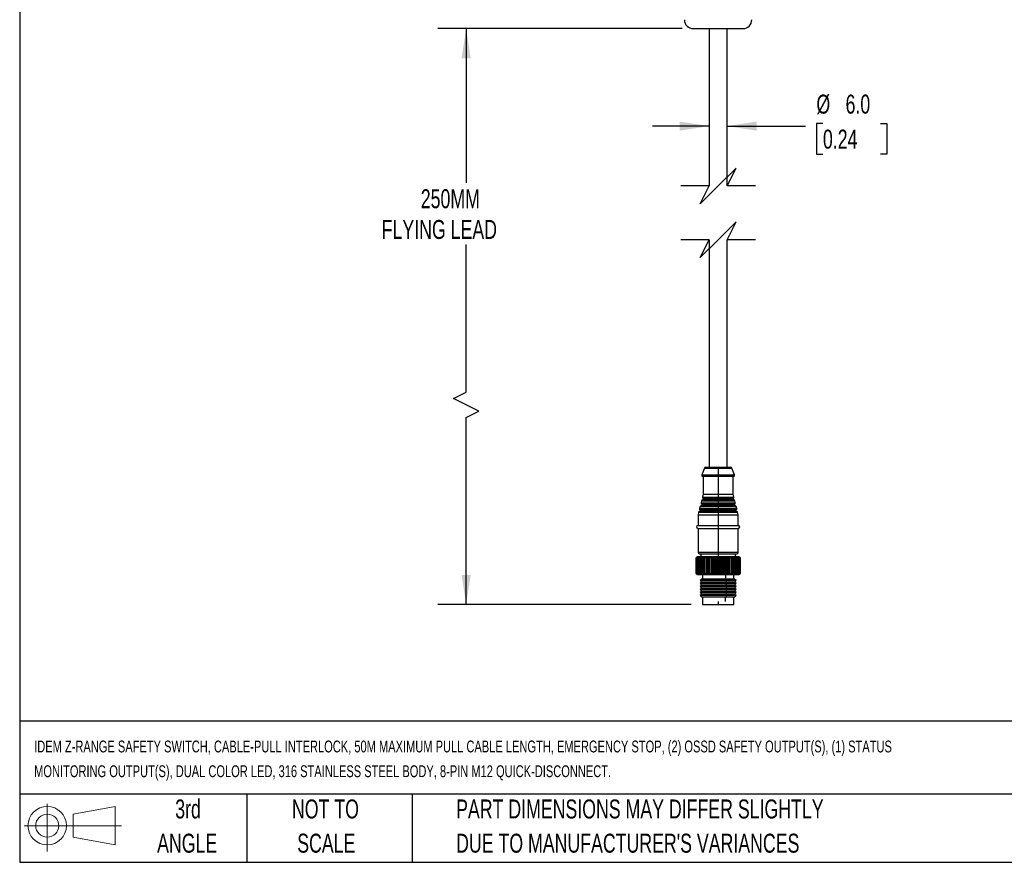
# Model space of a CAD drawing. Header units: millimetres. Extents: x 19 to 819, y 19 to 629.
# Tile 1 of 18: x 19 to 349, y 19 to 301. Entities that reach past the tile are written whole.
import ezdxf

# ---------------------------------------------------------------- set-up
doc = ezdxf.new("R2010")
doc.units = ezdxf.units.MM
doc.header["$LTSCALE"] = 3
doc.layers.add('DIMENSIONS', color=140, linetype='Continuous', lineweight=25)
doc.layers.add('TEXT', color=140, linetype='Continuous', lineweight=25)
doc.styles.add('SLDTEXTSTYLE0', font='TXT', dxfattribs={"width": 0.7})
doc.dimstyles.new('SLDDIMSTYLE0', dxfattribs={"dimtxt": 6.474023, "dimasz": 9.906, "dimexe": 0, "dimexo": 0.0625, "dimgap": 1.618506, "dimtad": 0, "dimtih": 1, "dimtoh": 1, "dimrnd": 1e-09, "dimzin": 12, "dimdsep": 46, "dimtxsty": 'SLDTEXTSTYLE0', "dimsah": 1, "dimcen": 0.09, "dimadec": 0, "dimazin": 3, "dimtfac": 1, "dimtofl": 0, "dimtmove": 0, "dimatfit": 3, "dimfxl": 0, "dimfrac": 2, "dimtolj": 1, "dimtzin": 12, "dimarcsym": 0})
doc.dimstyles.new('SLDDIMSTYLE1', dxfattribs={"dimtxt": 6.474023, "dimasz": 9.906, "dimexe": 0, "dimexo": 0.0625, "dimgap": 1.618506, "dimtad": 0, "dimtih": 1, "dimtoh": 1, "dimrnd": 1e-09, "dimzin": 4, "dimdsep": 46, "dimtxsty": 'SLDTEXTSTYLE0', "dimsah": 1, "dimcen": 0.09, "dimadec": 0, "dimazin": 1, "dimtfac": 1, "dimtmove": 0, "dimatfit": 0, "dimfxl": 0, "dimfrac": 2, "dimtolj": 1, "dimtzin": 12, "dimarcsym": 0})

# ---------------------------------------------------------------- blocks, each defined once
blk = doc.blocks.new('Block11')
at = {"color": 7, "linetype": 'Continuous', "lineweight": 18}
for p, q in [((7.77, 15.93), (7.77, 0)), ((16.44, 12.5), (30.53, 15.1)), ((30.53, 15.1), (30.53, 2.19)), ((16.44, 4.79), (16.44, 12.5)), ((0, 8.65), (32.62, 8.65)), ((16.44, 4.79), (30.53, 2.19))]:
    blk.add_line(p, q, dxfattribs=at)
for radius in [6.45, 3.86]:
    blk.add_circle((7.77, 8.65), radius, dxfattribs=at)
blk = doc.blocks.new('Block12')
at = {"color": 7, "linetype": 'Continuous'}
blk.add_blockref('Block11', (0, 0), dxfattribs=at)
blk = doc.blocks.new('_D_1')
at = {"layer": 'DIMENSIONS'}
for p, q in [((250.2, 265.7), (231.15, 265.7)), ((256.2, 265.7), (282.53, 265.7)), ((288.33, 266.61), (286.16, 266.61)), ((286.16, 266.61), (286.16, 256.32)), ((307.57, 266.61), (309.74, 266.61)), ((309.74, 266.61), (309.74, 256.32)), ((286.16, 256.32), (288.33, 256.32)), ((309.74, 256.32), (307.57, 256.32))]:
    blk.add_line(p, q, dxfattribs=at)
for points in [[(250.2, 265.7), (240.29, 267.22), (240.29, 264.17)], [(256.2, 265.7), (266.1, 264.17), (266.1, 267.22)]]:
    blk.add_solid(points, dxfattribs=at)
at = {"layer": 'DIMENSIONS', "char_height": 6.35, "attachment_point": 1, "style": 'SLDTEXTSTYLE0'}
for s, insert in [('%%c', (286.14, 276.24)), ('6.0', (295.91, 276.24)), ('0.24', (288.33, 264.51))]:
    blk.add_mtext(s, dxfattribs=dict(at, insert=insert))
blk = doc.blocks.new('_D_2')
at = {"layer": 'DIMENSIONS'}
for p, q in [((241.09, 298.35), (159.2, 298.35)), ((168.72, 298.35), (168.72, 246.64)), ((168.72, 176.53), (168.72, 226.06)), ((164.49, 174.42), (168.72, 176.53)), ((172.96, 170.18), (164.49, 174.42)), ((168.72, 168.07), (172.96, 170.18)), ((168.72, 105.42), (168.72, 168.07)), ((244.14, 105.42), (159.2, 105.42))]:
    blk.add_line(p, q, dxfattribs=at)
for points in [[(168.72, 298.35), (167.2, 288.44), (170.25, 288.44)], [(168.72, 105.42), (170.25, 115.32), (167.2, 115.32)]]:
    blk.add_solid(points, dxfattribs=at)
at = {"layer": 'DIMENSIONS', "char_height": 6.35, "attachment_point": 1, "style": 'SLDTEXTSTYLE0'}
for s, insert in [('250MM', (153.51, 244.54)), ('FLYING LEAD', (140.41, 234.25))]:
    blk.add_mtext(s, dxfattribs=dict(at, insert=insert))

msp = doc.modelspace()

# ---------------------------------------------------------------- linework, layer by layer
for p, q in [((244.895, 298.348), (261.495, 298.348)), ((250.195, 298.348), (250.195, 245.634)), ((256.195, 245.634), (256.195, 298.348)), ((250.195, 227.634), (250.195, 151.419)), ((256.195, 151.419), (256.195, 227.634)), ((248.573, 151.095), (247.715, 148.825)), ((247.715, 148.825), (253.195, 148.825)), ((248.573, 151.095), (253.195, 151.095)), ((249.041, 151.419), (253.195, 151.419)), ((253.195, 151.419), (257.35, 151.419)), ((253.195, 151.095), (253.195, 148.825)), ((253.195, 151.095), (257.817, 151.095)), ((253.195, 148.825), (253.195, 148.419)), ((253.195, 148.825), (258.676, 148.825)), ((258.676, 148.825), (257.817, 151.095)), ((247.995, 148.419), (253.195, 148.419)), ((248.195, 148.419), (248.195, 142.419)), ((253.195, 148.419), (258.395, 148.419)), ((253.195, 148.419), (253.195, 142.419)), ((258.195, 142.419), (258.195, 148.419)), ((248.195, 142.419), (247.944, 141.413)), ((248.195, 142.419), (253.195, 142.419)), ((253.195, 142.419), (253.195, 141.413)), ((253.195, 142.419), (258.195, 142.419)), ((258.447, 141.413), (258.195, 142.419)), ((247.637, 140.186), (247.459, 139.473)), ((247.459, 139.473), (253.195, 139.473)), ((247.559, 139.168), (253.195, 139.168)), ((247.637, 140.186), (253.195, 140.186)), ((253.195, 138.859), (247.705, 138.859)), ((253.195, 140.407), (247.869, 140.407)), ((247.944, 141.413), (253.195, 141.413)), ((248.044, 141.108), (253.195, 141.108)), ((253.195, 140.799), (248.19, 140.799)), ((253.195, 141.413), (253.195, 141.108)), ((253.195, 141.413), (258.447, 141.413)), ((253.195, 140.799), (253.195, 141.108)), ((253.195, 141.108), (258.346, 141.108)), ((253.195, 140.407), (253.195, 140.799)), ((258.2, 140.799), (253.195, 140.799)), ((253.195, 140.407), (253.195, 140.186)), ((258.521, 140.407), (253.195, 140.407)), ((253.195, 140.186), (253.195, 139.473)), ((253.195, 140.186), (258.753, 140.186)), ((253.195, 139.473), (253.195, 139.168)), ((253.195, 139.473), (258.932, 139.473)), ((253.195, 138.859), (253.195, 139.168)), ((253.195, 139.168), (258.831, 139.168)), ((253.195, 138.467), (253.195, 138.859)), ((258.685, 138.859), (253.195, 138.859)), ((258.932, 139.473), (258.753, 140.186)), ((246.667, 136.305), (246.445, 135.419)), ((246.445, 135.419), (246.445, 131.919)), ((246.445, 135.419), (253.195, 135.419)), ((246.667, 136.305), (253.195, 136.305)), ((253.195, 136.526), (246.899, 136.526)), ((247.152, 138.245), (246.974, 137.532)), ((246.974, 137.532), (253.195, 137.532)), ((247.074, 137.228), (253.195, 137.228)), ((247.152, 138.245), (253.195, 138.245)), ((253.195, 136.919), (247.22, 136.919)), ((253.195, 138.467), (247.384, 138.467)), ((253.195, 138.467), (253.195, 138.245)), ((259.006, 138.467), (253.195, 138.467)), ((253.195, 138.245), (253.195, 137.532)), ((253.195, 138.245), (259.238, 138.245)), ((253.195, 137.532), (253.195, 137.228)), ((253.195, 137.532), (259.417, 137.532)), ((253.195, 136.919), (253.195, 137.228)), ((253.195, 137.228), (259.316, 137.228)), ((253.195, 136.526), (253.195, 136.919)), ((259.17, 136.919), (253.195, 136.919)), ((253.195, 136.526), (253.195, 136.305)), ((259.491, 136.526), (253.195, 136.526)), ((253.195, 136.305), (253.195, 135.419)), ((253.195, 136.305), (259.724, 136.305)), ((253.195, 135.419), (259.945, 135.419)), ((253.195, 135.419), (253.195, 131.919)), ((259.417, 137.532), (259.238, 138.245)), ((259.945, 135.419), (259.724, 136.305)), ((259.945, 131.919), (259.945, 135.419)), ((246.445, 131.919), (253.195, 131.919)), ((246.445, 130.919), (246.445, 122.919)), ((246.445, 130.919), (253.195, 130.919)), ((253.195, 131.919), (259.945, 131.919)), ((253.195, 131.919), (253.195, 130.919)), ((253.195, 130.919), (259.945, 130.919)), ((253.195, 130.919), (253.195, 122.919)), ((259.945, 122.919), (259.945, 130.919)), ((246.445, 122.919), (253.195, 122.919)), ((246.945, 122.419), (253.195, 122.419)), ((247.345, 122.419), (247.345, 121.419)), ((253.195, 122.919), (253.195, 122.419)), ((253.195, 122.919), (259.945, 122.919)), ((253.195, 122.419), (259.445, 122.419)), ((253.195, 122.419), (253.195, 121.419)), ((259.045, 121.419), (259.045, 122.419)), ((246.245, 121.419), (245.845, 121.019)), ((245.845, 121.019), (246.2, 121.369)), ((245.845, 115.819), (245.845, 121.019)), ((246.2, 121.369), (245.864, 121.019)), ((245.878, 121.019), (245.864, 121.019)), ((245.864, 121.019), (245.864, 115.819)), ((245.878, 121.019), (246.253, 121.369)), ((245.878, 115.819), (245.878, 121.019)), ((246.253, 121.369), (245.94, 121.019)), ((245.971, 121.019), (245.94, 121.019)), ((245.94, 121.019), (245.94, 115.819)), ((245.971, 121.019), (246.361, 121.369)), ((245.971, 115.819), (245.971, 121.019)), ((246.361, 121.369), (246.075, 121.019)), ((246.121, 121.019), (246.075, 121.019)), ((246.075, 121.019), (246.075, 115.819)), ((246.121, 121.019), (246.524, 121.369)), ((246.121, 115.819), (246.121, 121.019)), ((256.449, 121.419), (246.245, 121.419)), ((246.524, 121.369), (246.268, 121.019)), ((246.328, 121.019), (246.268, 121.019)), ((246.268, 121.019), (246.268, 115.819)), ((246.328, 121.019), (246.741, 121.369)), ((246.328, 115.819), (246.328, 121.019)), ((246.741, 121.369), (246.516, 121.019)), ((246.591, 121.019), (246.516, 121.019)), ((246.516, 121.019), (246.516, 115.819)), ((246.591, 121.019), (247.01, 121.369)), ((246.591, 115.819), (246.591, 121.019)), ((247.01, 121.369), (246.818, 121.019)), ((246.906, 121.019), (246.818, 121.019)), ((246.818, 121.019), (246.818, 115.819)), ((246.906, 121.019), (247.329, 121.369)), ((246.906, 115.819), (246.906, 121.019)), ((247.329, 121.369), (247.171, 121.019)), ((247.273, 121.019), (247.171, 121.019)), ((247.171, 121.019), (247.171, 115.819)), ((247.273, 121.019), (247.694, 121.369)), ((247.273, 115.819), (247.273, 121.019)), ((247.694, 121.369), (247.572, 121.019)), ((247.687, 121.019), (247.572, 121.019)), ((247.572, 121.019), (247.572, 115.819)), ((247.687, 121.019), (248.105, 121.369)), ((247.687, 115.819), (247.687, 121.019)), ((248.105, 121.369), (248.019, 121.019)), ((248.145, 121.019), (248.019, 121.019)), ((248.019, 121.019), (248.019, 115.819)), ((248.145, 121.019), (248.556, 121.369)), ((248.145, 115.819), (248.145, 121.019)), ((248.556, 121.369), (248.508, 121.019)), ((248.644, 121.019), (248.508, 121.019)), ((248.508, 121.019), (248.508, 115.819)), ((248.644, 121.019), (249.044, 121.369)), ((248.644, 115.819), (248.644, 121.019)), ((249.044, 121.369), (249.034, 121.019)), ((249.18, 121.019), (249.034, 121.019)), ((249.034, 121.019), (249.034, 115.819)), ((249.18, 121.019), (249.566, 121.369)), ((249.18, 115.819), (249.18, 121.019)), ((249.566, 121.369), (249.594, 121.019)), ((249.566, 121.369), (249.566, 115.469)), ((249.748, 121.019), (249.594, 121.019)), ((249.594, 121.019), (249.594, 115.819)), ((249.748, 121.019), (250.118, 121.369)), ((249.748, 115.819), (249.748, 121.019)), ((250.118, 121.369), (250.183, 121.019)), ((250.118, 121.369), (250.118, 115.469)), ((250.344, 121.019), (250.183, 121.019)), ((250.183, 121.019), (250.183, 115.819)), ((250.344, 121.019), (250.694, 121.369)), ((250.344, 115.819), (250.344, 121.019)), ((250.694, 121.369), (250.796, 121.019)), ((250.694, 121.369), (250.694, 115.469)), ((250.962, 121.019), (250.796, 121.019)), ((250.796, 121.019), (250.796, 115.819)), ((250.962, 121.019), (251.29, 121.369)), ((250.962, 115.819), (250.962, 121.019)), ((251.29, 121.369), (251.429, 121.019)), ((251.29, 121.369), (251.29, 115.469)), ((251.599, 121.019), (251.429, 121.019)), ((251.429, 121.019), (251.429, 115.819)), ((251.599, 121.019), (251.901, 121.369)), ((251.599, 115.819), (251.599, 121.019)), ((251.901, 121.369), (252.075, 121.019)), ((251.901, 121.369), (251.901, 115.469)), ((252.249, 121.019), (252.075, 121.019)), ((252.075, 121.019), (252.075, 115.819)), ((252.249, 121.019), (252.523, 121.369)), ((252.249, 115.819), (252.249, 121.019)), ((252.523, 121.369), (252.731, 121.019)), ((252.523, 121.369), (252.523, 115.469)), ((252.906, 121.019), (252.731, 121.019)), ((252.731, 121.019), (252.731, 115.819)), ((252.906, 121.019), (253.15, 121.369)), ((252.906, 115.819), (252.906, 121.019)), ((253.15, 121.369), (253.39, 121.019)), ((253.15, 121.369), (253.15, 115.469)), ((253.565, 121.019), (253.39, 121.019)), ((253.39, 121.019), (253.39, 115.819)), ((253.565, 121.019), (253.778, 121.369)), ((253.565, 115.819), (253.565, 121.019)), ((253.778, 121.369), (254.048, 121.019)), ((253.778, 121.369), (253.778, 115.469)), ((254.222, 121.019), (254.048, 121.019)), ((254.048, 121.019), (254.048, 115.819)), ((254.222, 121.019), (254.401, 121.369)), ((254.222, 115.819), (254.222, 121.019)), ((254.401, 121.369), (254.699, 121.019)), ((254.401, 121.369), (254.401, 115.469)), ((254.87, 121.019), (254.699, 121.019)), ((254.699, 121.019), (254.699, 115.819)), ((254.87, 121.019), (255.014, 121.369)), ((254.87, 115.819), (254.87, 121.019)), ((255.014, 121.369), (255.338, 121.019)), ((255.014, 121.369), (255.014, 115.469)), ((255.505, 121.019), (255.338, 121.019)), ((255.338, 121.019), (255.338, 115.819)), ((255.505, 121.019), (255.613, 121.369)), ((255.505, 115.819), (255.505, 121.019)), ((255.613, 121.369), (255.96, 121.019)), ((255.613, 121.369), (255.613, 115.469)), ((256.121, 121.019), (255.96, 121.019)), ((255.96, 121.019), (255.96, 115.819)), ((256.121, 121.019), (256.192, 121.369)), ((256.121, 115.819), (256.121, 121.019)), ((256.192, 121.369), (256.559, 121.019)), ((256.192, 121.369), (256.192, 115.469)), ((256.449, 121.419), (256.637, 121.019)), ((260.145, 121.419), (256.449, 121.419)), ((256.637, 121.019), (256.559, 121.019)), ((256.559, 121.019), (256.559, 115.819)), ((256.637, 115.819), (256.637, 121.019)), ((256.714, 121.019), (256.637, 121.019)), ((256.714, 121.019), (256.747, 121.369)), ((256.714, 115.819), (256.714, 121.019)), ((256.747, 121.369), (257.131, 121.019)), ((256.747, 115.469), (256.747, 121.369)), ((257.278, 121.019), (257.131, 121.019)), ((257.131, 121.019), (257.131, 115.819)), ((257.273, 121.369), (257.672, 121.019)), ((257.278, 121.019), (257.273, 121.369)), ((257.278, 115.819), (257.278, 121.019)), ((257.809, 121.019), (257.672, 121.019)), ((257.672, 121.019), (257.672, 115.819)), ((257.767, 121.369), (258.176, 121.019)), ((257.809, 121.019), (257.767, 121.369)), ((257.809, 115.819), (257.809, 121.019)), ((258.304, 121.019), (258.176, 121.019)), ((258.176, 121.019), (258.176, 115.819)), ((258.224, 121.369), (258.641, 121.019)), ((258.304, 121.019), (258.224, 121.369)), ((258.304, 115.819), (258.304, 121.019)), ((258.64, 121.369), (259.061, 121.019)), ((258.757, 121.019), (258.64, 121.369)), ((258.757, 121.019), (258.641, 121.019)), ((258.641, 121.019), (258.641, 115.819)), ((258.757, 115.819), (258.757, 121.019)), ((259.012, 121.369), (259.435, 121.019)), ((259.165, 121.019), (259.012, 121.369)), ((259.165, 121.019), (259.061, 121.019)), ((259.061, 121.019), (259.061, 115.819)), ((259.165, 115.819), (259.165, 121.019)), ((259.338, 121.369), (259.758, 121.019)), ((259.525, 121.019), (259.338, 121.369)), ((259.525, 121.019), (259.435, 121.019)), ((259.435, 121.019), (259.435, 115.819)), ((259.525, 115.819), (259.525, 121.019)), ((259.614, 121.369), (260.028, 121.019)), ((259.835, 121.019), (259.614, 121.369)), ((259.835, 121.019), (259.758, 121.019)), ((259.758, 121.019), (259.758, 115.819)), ((259.835, 115.819), (259.835, 121.019)), ((259.839, 121.369), (260.243, 121.019)), ((260.091, 121.019), (259.839, 121.369)), ((260.01, 121.369), (260.402, 121.019)), ((260.291, 121.019), (260.01, 121.369)), ((260.091, 121.019), (260.028, 121.019)), ((260.028, 121.019), (260.028, 115.819)), ((260.091, 115.819), (260.091, 121.019)), ((260.126, 121.369), (260.502, 121.019)), ((260.434, 121.019), (260.126, 121.369)), ((260.545, 121.019), (260.145, 121.419)), ((260.186, 121.369), (260.544, 121.019)), ((260.519, 121.019), (260.186, 121.369)), ((260.291, 121.019), (260.243, 121.019)), ((260.243, 121.019), (260.243, 115.819)), ((260.291, 115.819), (260.291, 121.019)), ((260.434, 121.019), (260.402, 121.019)), ((260.402, 121.019), (260.402, 115.819)), ((260.434, 115.819), (260.434, 121.019)), ((260.519, 121.019), (260.502, 121.019)), ((260.502, 121.019), (260.502, 115.819)), ((260.519, 115.819), (260.519, 121.019)), ((260.544, 121.019), (260.545, 121.019)), ((260.544, 121.019), (260.544, 115.819)), ((260.545, 115.819), (260.545, 121.019)), ((245.845, 115.819), (246.245, 115.419)), ((246.2, 115.469), (245.845, 115.819)), ((245.864, 115.819), (246.2, 115.469)), ((245.864, 115.819), (245.878, 115.819)), ((246.253, 115.469), (245.878, 115.819)), ((245.94, 115.819), (246.253, 115.469)), ((245.94, 115.819), (245.971, 115.819)), ((246.361, 115.469), (245.971, 115.819)), ((246.075, 115.819), (246.361, 115.469)), ((246.075, 115.819), (246.121, 115.819)), ((246.524, 115.469), (246.121, 115.819)), ((246.268, 115.819), (246.524, 115.469)), ((246.268, 115.819), (246.328, 115.819)), ((246.741, 115.469), (246.328, 115.819)), ((246.516, 115.819), (246.741, 115.469)), ((246.516, 115.819), (246.591, 115.819)), ((247.01, 115.469), (246.591, 115.819)), ((246.818, 115.819), (247.01, 115.469)), ((246.818, 115.819), (246.906, 115.819)), ((247.329, 115.469), (246.906, 115.819)), ((247.171, 115.819), (247.329, 115.469)), ((247.171, 115.819), (247.273, 115.819)), ((247.694, 115.469), (247.273, 115.819)), ((247.572, 115.819), (247.694, 115.469)), ((247.572, 115.819), (247.687, 115.819)), ((248.105, 115.469), (247.687, 115.819)), ((248.019, 115.819), (248.105, 115.469)), ((248.019, 115.819), (248.145, 115.819)), ((248.556, 115.469), (248.145, 115.819)), ((248.508, 115.819), (248.556, 115.469)), ((248.508, 115.819), (248.644, 115.819)), ((249.044, 115.469), (248.644, 115.819)), ((249.034, 115.819), (249.044, 115.469)), ((249.034, 115.819), (249.18, 115.819)), ((249.566, 115.469), (249.18, 115.819)), ((249.594, 115.819), (249.566, 115.469)), ((249.594, 115.819), (249.748, 115.819)), ((250.118, 115.469), (249.748, 115.819)), ((250.183, 115.819), (250.118, 115.469)), ((250.183, 115.819), (250.344, 115.819)), ((250.694, 115.469), (250.344, 115.819)), ((250.796, 115.819), (250.694, 115.469)), ((250.796, 115.819), (250.962, 115.819)), ((251.29, 115.469), (250.962, 115.819)), ((251.429, 115.819), (251.29, 115.469)), ((251.429, 115.819), (251.599, 115.819)), ((251.901, 115.469), (251.599, 115.819)), ((252.075, 115.819), (251.901, 115.469)), ((252.075, 115.819), (252.249, 115.819)), ((252.523, 115.469), (252.249, 115.819)), ((252.731, 115.819), (252.523, 115.469)), ((252.731, 115.819), (252.906, 115.819)), ((253.15, 115.469), (252.906, 115.819)), ((253.39, 115.819), (253.15, 115.469)), ((253.39, 115.819), (253.565, 115.819)), ((253.778, 115.469), (253.565, 115.819)), ((254.048, 115.819), (253.778, 115.469)), ((254.048, 115.819), (254.222, 115.819)), ((254.401, 115.469), (254.222, 115.819)), ((254.699, 115.819), (254.401, 115.469)), ((254.699, 115.819), (254.87, 115.819)), ((255.014, 115.469), (254.87, 115.819)), ((255.338, 115.819), (255.014, 115.469)), ((255.338, 115.819), (255.505, 115.819)), ((255.613, 115.469), (255.505, 115.819)), ((255.96, 115.819), (255.613, 115.469)), ((255.96, 115.819), (256.121, 115.819)), ((256.192, 115.469), (256.121, 115.819)), ((256.559, 115.819), (256.192, 115.469)), ((256.637, 115.819), (256.449, 115.419)), ((256.559, 115.819), (256.637, 115.819)), ((256.637, 115.819), (256.714, 115.819)), ((256.747, 115.469), (256.714, 115.819)), ((257.131, 115.819), (256.747, 115.469)), ((257.131, 115.819), (257.278, 115.819)), ((257.273, 115.469), (257.278, 115.819)), ((257.672, 115.819), (257.273, 115.469)), ((257.672, 115.819), (257.809, 115.819)), ((257.767, 115.469), (257.809, 115.819)), ((258.176, 115.819), (257.767, 115.469)), ((258.176, 115.819), (258.304, 115.819)), ((258.224, 115.469), (258.304, 115.819)), ((258.641, 115.819), (258.224, 115.469)), ((258.64, 115.469), (258.757, 115.819)), ((259.061, 115.819), (258.64, 115.469)), ((258.641, 115.819), (258.757, 115.819)), ((259.012, 115.469), (259.165, 115.819)), ((259.435, 115.819), (259.012, 115.469)), ((259.061, 115.819), (259.165, 115.819)), ((259.338, 115.469), (259.525, 115.819)), ((259.758, 115.819), (259.338, 115.469)), ((259.435, 115.819), (259.525, 115.819)), ((259.614, 115.469), (259.835, 115.819)), ((260.028, 115.819), (259.614, 115.469)), ((259.758, 115.819), (259.835, 115.819)), ((259.839, 115.469), (260.091, 115.819)), ((260.243, 115.819), (259.839, 115.469)), ((260.01, 115.469), (260.291, 115.819)), ((260.402, 115.819), (260.01, 115.469)), ((260.028, 115.819), (260.091, 115.819)), ((260.126, 115.469), (260.434, 115.819)), ((260.502, 115.819), (260.126, 115.469)), ((260.145, 115.419), (260.545, 115.819)), ((260.186, 115.469), (260.519, 115.819)), ((260.544, 115.819), (260.186, 115.469)), ((260.243, 115.819), (260.291, 115.819)), ((260.402, 115.819), (260.434, 115.819)), ((260.502, 115.819), (260.519, 115.819)), ((260.544, 115.819), (260.545, 115.819)), ((246.245, 115.419), (256.449, 115.419)), ((247.695, 113.919), (247.195, 113.419)), ((247.195, 113.419), (247.695, 112.919)), ((256.004, 113.419), (247.195, 113.419)), ((247.695, 112.919), (247.195, 112.419)), ((247.195, 112.419), (247.695, 111.919)), ((256.004, 112.419), (247.195, 112.419)), ((255.77, 113.919), (247.695, 113.919)), ((255.77, 112.919), (247.695, 112.919)), ((247.945, 115.419), (247.945, 113.919)), ((255.653, 115.419), (255.653, 113.919)), ((255.77, 113.919), (256.004, 113.419)), ((258.695, 113.919), (255.77, 113.919)), ((256.004, 113.419), (255.77, 112.919)), ((255.77, 112.919), (256.004, 112.419)), ((258.695, 112.919), (255.77, 112.919)), ((256.004, 112.419), (255.77, 111.919)), ((259.195, 113.419), (256.004, 113.419)), ((259.195, 112.419), (256.004, 112.419)), ((256.449, 115.419), (260.145, 115.419)), ((258.445, 113.919), (258.445, 115.419)), ((259.195, 113.419), (258.695, 113.919)), ((258.695, 112.919), (259.195, 113.419)), ((259.195, 112.419), (258.695, 112.919)), ((258.695, 111.919), (259.195, 112.419)), ((247.695, 111.919), (247.195, 111.419)), ((247.195, 111.419), (247.695, 110.919)), ((256.004, 111.419), (247.195, 111.419)), ((247.695, 110.919), (247.195, 110.419)), ((247.195, 110.419), (247.695, 109.919)), ((256.004, 110.419), (247.195, 110.419)), ((247.695, 109.919), (247.195, 109.419)), ((247.195, 109.419), (247.695, 108.919)), ((256.004, 109.419), (247.195, 109.419)), ((255.77, 111.919), (247.695, 111.919)), ((255.77, 110.919), (247.695, 110.919)), ((255.77, 109.919), (247.695, 109.919)), ((255.77, 111.919), (256.004, 111.419)), ((258.695, 111.919), (255.77, 111.919)), ((256.004, 111.419), (255.77, 110.919)), ((255.77, 110.919), (256.004, 110.419)), ((258.695, 110.919), (255.77, 110.919)), ((256.004, 110.419), (255.77, 109.919)), ((255.77, 109.919), (256.004, 109.419)), ((258.695, 109.919), (255.77, 109.919)), ((256.004, 109.419), (255.77, 108.919)), ((259.195, 111.419), (256.004, 111.419)), ((259.195, 110.419), (256.004, 110.419)), ((259.195, 109.419), (256.004, 109.419)), ((259.195, 111.419), (258.695, 111.919)), ((258.695, 110.919), (259.195, 111.419)), ((259.195, 110.419), (258.695, 110.919)), ((258.695, 109.919), (259.195, 110.419)), ((259.195, 109.419), (258.695, 109.919)), ((258.695, 108.919), (259.195, 109.419)), ((247.695, 108.919), (247.195, 108.419)), ((247.195, 108.419), (247.695, 107.919)), ((256.004, 108.419), (247.195, 108.419)), ((255.77, 108.919), (247.695, 108.919)), ((255.77, 107.919), (247.695, 107.919)), ((247.945, 107.919), (247.945, 105.419)), ((253.195, 106.419), (253.195, 105.419)), ((255.653, 106.419), (255.653, 107.919)), ((255.77, 108.919), (256.004, 108.419)), ((258.695, 108.919), (255.77, 108.919)), ((256.004, 108.419), (255.77, 107.919)), ((258.695, 107.919), (255.77, 107.919)), ((259.195, 108.419), (256.004, 108.419)), ((258.445, 105.419), (258.445, 107.919)), ((259.195, 108.419), (258.695, 108.919)), ((258.695, 107.919), (259.195, 108.419)), ((247.945, 105.419), (253.195, 105.419)), ((253.195, 105.419), (258.445, 105.419))]:
    msp.add_line(p, q)
for centre, radius, start, end in [((244.895, 301.348), 3, 180.00002, 269.99998), ((261.495, 301.348), 3, 270.00005, 359.99995), ((247.995, 148.719), 0.3, 159.29337, 269.99786), ((249.041, 150.919), 0.5, 90.00131, 159.28993), ((257.35, 150.919), 0.5, 20.71007, 89.99869), ((258.395, 148.719), 0.3, 270.00203, 20.70691), ((247.305, 138.859), 0.4, 281.34257, 359.99923), ((247.75, 139.4), 0.3, 165.96351, 230.58712), ((247.305, 138.859), 0.4, 359.99996, 50.58691), ((247.928, 140.113), 0.3, 101.34225, 165.96335), ((247.79, 140.799), 0.4, 281.33897, 0.00086), ((248.235, 141.34), 0.3, 165.9641, 230.58653), ((247.79, 140.799), 0.4, 359.99996, 50.58691), ((258.6, 140.799), 0.4, 129.41255, 180.00057), ((258.6, 140.799), 0.4, 179.99911, 258.66121), ((258.156, 141.34), 0.3, 309.41347, 14.0359), ((258.462, 140.113), 0.3, 14.0375, 78.6569), ((259.085, 138.859), 0.4, 129.41331, 180.00038), ((259.085, 138.859), 0.4, 180.00023, 258.65764), ((258.641, 139.4), 0.3, 309.41262, 14.03612), ((246.958, 136.232), 0.3, 101.34268, 165.96293), ((246.82, 136.919), 0.4, 281.33879, 0.00089), ((247.265, 137.459), 0.3, 165.96399, 230.58696), ((246.82, 136.919), 0.4, 0.0005, 50.58638), ((247.443, 138.173), 0.3, 101.33605, 165.96593), ((258.947, 138.173), 0.3, 14.03404, 78.66421), ((259.57, 136.919), 0.4, 129.41362, 179.9995), ((259.57, 136.919), 0.4, 179.99911, 258.66121), ((259.126, 137.459), 0.3, 309.41347, 14.0359), ((259.432, 136.232), 0.3, 14.03665, 78.65775), ((246.445, 131.419), 0.5, 90.00011, 269.99989), ((259.945, 131.419), 0.5, 270, 90), ((246.945, 122.919), 0.5, 180.00116, 269.99959), ((259.445, 122.919), 0.5, 270.00052, 359.99884)]:
    msp.add_arc(centre, radius, start, end)
at = {"layer": 'DIMENSIONS', "color": 140}
for p, q in [((259.195, 251.634), (253.195, 245.634)), ((256.195, 245.634), (259.195, 251.634)), ((250.195, 245.634), (240.67, 245.634)), ((253.195, 245.634), (247.195, 239.634)), ((247.195, 239.634), (250.195, 245.634)), ((265.72, 245.634), (256.195, 245.634)), ((259.195, 233.634), (253.195, 227.634)), ((256.195, 227.634), (259.195, 233.634)), ((250.195, 227.634), (240.67, 227.634)), ((253.195, 227.634), (247.195, 221.634)), ((247.195, 221.634), (250.195, 227.634)), ((265.72, 227.634), (256.195, 227.634))]:
    msp.add_line(p, q, dxfattribs=at)
at = {"layer": 'TEXT'}
for p, q in [((19.05, 628.65), (19.05, 19.05)), ((819.15, 66.378), (19.05, 66.378)), ((819.15, 41.91), (19.05, 41.91)), ((95.25, 41.91), (95.25, 19.05)), ((150.635, 41.91), (150.635, 19.05)), ((19.05, 19.05), (819.15, 19.05))]:
    msp.add_line(p, q, dxfattribs=at)

# ---------------------------------------------------------------- block references
msp.add_blockref('Block12', (20.514, 22.662), dxfattribs=at)

# ---------------------------------------------------------------- texts
at = {"layer": 'TEXT', "style": 'SLDTEXTSTYLE0'}
for s, insert, char_height, attachment_point in [('IDEM Z-RANGE SAFETY SWITCH, CABLE-PULL INTERLOCK, 50M MAXIMUM PULL CABLE LENGTH, EMERGENCY STOP, (2) OSSD SAFETY OUTPUT(S), (1) STATUS', (23.897, 59.836), 3.96875, 1), ('MONITORING OUTPUT(S), DUAL COLOR LED, 316 STAINLESS STEEL BODY, 8-PIN M12 QUICK-DISCONNECT.', (23.897, 51.544), 3.96875, 1), ('3rd', (75.487, 40.092), 6.35, 2), ('NOT TO', (121.547, 40.092), 6.35, 2), ('PART DIMENSIONS MAY DIFFER SLIGHTLY', (165.358, 40.092), 6.35, 1), ('ANGLE', (75.195, 28.625), 6.35, 2), ('SCALE', (121.836, 28.625), 6.35, 2), ("DUE TO MANUFACTURER'S VARIANCES", (165.358, 28.625), 6.35, 1)]:
    msp.add_mtext(s, dxfattribs=dict(at, insert=insert, char_height=char_height, attachment_point=attachment_point))

# ---------------------------------------------------------------- dimensions: what is measured, and where the dimension line sits
at = {"layer": 'DIMENSIONS'}
dim = msp.add_linear_dim(base=(168.724, 298.348), p1=(247.945, 105.419), p2=(244.895, 298.348), angle=90, text='250MM\\PFLYING LEAD', dimstyle='SLDDIMSTYLE0', dxfattribs=at)
dim.commit()
dim.dimension.update_dxf_attribs({"geometry": '_D_2', "text_midpoint": (168.724, 236.351), "dimtype": 160})
dim = msp.add_linear_dim(base=(256.195, 265.698), p1=(250.195, 300.348), p2=(256.195, 300.348), text='%%c<>', dimstyle='SLDDIMSTYLE1', dxfattribs=at)
dim.commit()
dim.dimension.update_dxf_attribs({"geometry": '_D_1', "text_midpoint": (297.95, 265.698), "dimtype": 160})

doc.saveas('drawing.dxf')
